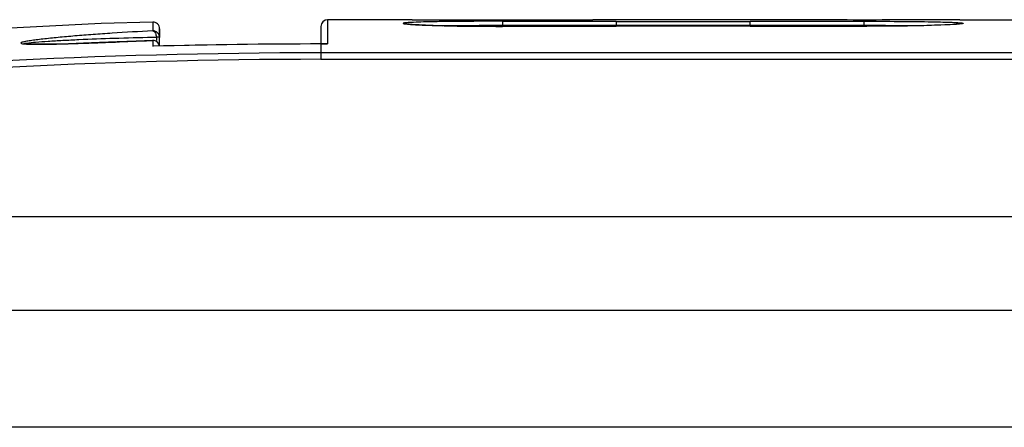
# Model space of a CAD drawing. Header units: millimetres. Extents: x 61 to 503, y 175 to 608.
# Tile 4 of 7: x 173 to 320, y 544 to 605. Entities that reach past the tile are written whole.
import ezdxf

# ---------------------------------------------------------------- set-up
doc = ezdxf.new("R2010")
doc.units = ezdxf.units.MM
doc.header["$LTSCALE"] = 51.237007
doc.layers.get('0').update_dxf_attribs({"linetype": 'CONTINUOUS'})

msp = doc.modelspace()

# ---------------------------------------------------------------- linework, layer by layer
at = {"color": 7}
for p, q in [((193, 604.59), (193, 603.27)), ((219.12, 604.94), (219.12, 601.32)), ((231.72, 604.94), (219.12, 604.94)), ((231.72, 604.94), (231.72, 604.94)), ((231.72, 604.94), (258.72, 604.94)), ((245.22, 604.71), (245.22, 604.11)), ((245.22, 604.71), (262.22, 604.71)), ((258.72, 604.94), (258.72, 604.94)), ((285.12, 604.94), (258.72, 604.94)), ((262.22, 604.68), (262.22, 603.95)), ((262.22, 604.68), (282.22, 604.68)), ((282.22, 604.71), (299.22, 604.71)), ((282.22, 603.95), (282.22, 604.68)), ((285.49, 604.94), (285.12, 604.94)), ((285.83, 604.94), (285.12, 604.94)), ((299.22, 604.11), (299.22, 604.71)), ((313.53, 604.94), (312.82, 604.94)), ((313.53, 604.94), (313.15, 604.94)), ((313.53, 604.94), (364.67, 604.94)), ((194.02, 603.59), (194.02, 602.27)), ((194.02, 601), (194.02, 603.59)), ((218.12, 603.94), (218.12, 601.32)), ((235.13, 604.08), (235.37, 604.08)), ((238.08, 604.01), (238.46, 604)), ((241.28, 603.97), (241.66, 603.96)), ((245.22, 604.11), (245.22, 603.95)), ((245.22, 604.11), (262.22, 604.11)), ((262.22, 603.95), (245.22, 603.95)), ((282.22, 604.08), (262.22, 604.08)), ((282.22, 603.98), (262.22, 603.98)), ((282.22, 604.11), (299.22, 604.11)), ((299.22, 603.95), (282.22, 603.95)), ((299.22, 603.95), (299.22, 604.11)), ((311.34, 604.16), (311.28, 604.15)), ((192.95, 602.33), (193.55, 602.34)), ((192.98, 601.84), (193, 601.84)), ((193, 601.84), (193, 601.83)), ((193, 601.83), (193, 600.98)), ((193.55, 602.34), (193.55, 602.26)), ((193.55, 602.26), (193.56, 601.84)), ((179.77, 601.34), (180.35, 601.36)), ((193, 600.98), (193, 600.97)), ((193.06, 600.98), (193, 600.97)), ((193, 600.97), (193.06, 600.98)), ((193, 600.97), (193.06, 600.98)), ((218.12, 601.32), (218.12, 601.32)), ((218.12, 601.32), (218.12, 600.01)), ((218.12, 601.32), (219.12, 601.32)), ((219.06, 601.32), (218.12, 601.32)), ((218.12, 600.01), (218.12, 599.03)), ((350.08, 600.01), (218.12, 600.01)), ((219.12, 601.32), (219.06, 601.32)), ((218.12, 599.03), (350.08, 599.03)), ((62.29, 575.58), (501.29, 575.58)), ((62.29, 561.58), (501.29, 561.58)), ((463.09, 544.08), (100.49, 544.08))]:
    msp.add_line(p, q, dxfattribs=at)
for points in [[(193, 604.59), (185.31, 604.35), (154.32, 602.77)], [(245.22, 603.95), (244.58, 603.95), (242.01, 603.96), (239.78, 603.98), (237.86, 604.02), (236.23, 604.05), (234.86, 604.09), (233.72, 604.13), (232.8, 604.17), (232.41, 604.19), (231.76, 604.23), (231.27, 604.26), (230.92, 604.3), (230.72, 604.32), (230.66, 604.33)], [(313.79, 604.34), (313.75, 604.33), (313.59, 604.3), (313.33, 604.28), (312.96, 604.25), (312.48, 604.21), (311.88, 604.18), (311.53, 604.16), (310.71, 604.13), (309.74, 604.1), (308.59, 604.06), (307.25, 604.03), (305.7, 604), (303.92, 603.98), (301.9, 603.96), (299.63, 603.95), (299.22, 603.95)], [(192.98, 601.84), (190.54, 601.74), (187.68, 601.62), (185.05, 601.52), (182.64, 601.43), (180.43, 601.36), (178.43, 601.31), (176.65, 601.28), (175.22, 601.28), (174.26, 601.3), (173.75, 601.34)], [(218.12, 601.32), (210.01, 601.28), (201.13, 601.16), (193.06, 600.98)]]:
    msp.add_lwpolyline(points, dxfattribs=at)
for centre, radius, start, end in [((193.02, 603.59), 1, 0.0027, 91.5466), ((219.12, 603.94), 1, 90, 180), ((232.98, 625.32), 21.13, 265.2174, 265.3493), ((233.12, 627.09), 22.9, 265.3491, 265.4692), ((236.86, 689.87), 85.79, 267.2967, 267.4126), ((193.02, 600.84), 1, 9.1571, 92.4942), ((219.26, -366.45), 966.46, 90.06717, 95.89339), ((174, 604.73), 3.41, 262.8647, 263.2538), ((175.77, 661.4), 60.12, 269.6241, 270.0278), ((219.23, -396.48), 997.8, 90.06356, 91.50281), ((219.27, -366.63), 965.66, 90.06796, 95.89295)]:
    msp.add_arc(centre, radius, start, end, dxfattribs=at)
for points, knots in [([(231.6, 604.53), (231.45, 604.52), (231.17, 604.51), (230.85, 604.48), (230.65, 604.46), (230.55, 604.45), (230.48, 604.43), (230.43, 604.42), (230.41, 604.39), (230.45, 604.37), (230.5, 604.35), (230.59, 604.34), (230.7, 604.32), (230.92, 604.29), (231.09, 604.28), (231.22, 604.27)], [0, 0, 0, 0, 0.234614, 0.411874, 0.478357, 0.529809, 0.566207, 0.587893, 0.597516, 0.611517, 0.639361, 0.682033, 0.73961, 0.811998, 1, 1, 1, 1]), ([(235.79, 604.65), (235.36, 604.64), (233.96, 604.62), (232.57, 604.58), (231.6, 604.53)], [0, 0, 0, 0, 0.308467, 1, 1, 1, 1]), ([(245.22, 604.71), (244.38, 604.71), (241.23, 604.7), (238.09, 604.68), (235.79, 604.65)], [0, 0, 0, 0, 0.269482, 1, 1, 1, 1]), ([(313.15, 604.94), (308.54, 604.92), (299.32, 604.87), (290.1, 604.92), (285.49, 604.94)], [0, 0, 0, 0, 0.499963, 1, 1, 1, 1]), ([(299.22, 604.71), (300.93, 604.71), (304.13, 604.7), (307.93, 604.66), (310.53, 604.61), (311.98, 604.57), (313.04, 604.52), (313.62, 604.48), (313.83, 604.45)], [0, 0, 0, 0, 0.349975, 0.656387, 0.781817, 0.882384, 0.955531, 1, 1, 1, 1]), ([(313.83, 604.45), (313.88, 604.45), (313.94, 604.44), (314, 604.42), (314.03, 604.4), (314.02, 604.38), (313.97, 604.36), (313.93, 604.35), (313.9, 604.34)], [0, 0, 0, 0, 0.39641, 0.512185, 0.577318, 0.617342, 0.691639, 1, 1, 1, 1]), ([(193, 603.27), (190.97, 603.17), (188, 603), (184.13, 602.73), (181.44, 602.52), (178.94, 602.29), (177.02, 602.1), (175.64, 601.93), (174.78, 601.81), (174.07, 601.7), (173.66, 601.62), (173.5, 601.57)], [0, 0, 0, 0, 0.310144, 0.456231, 0.594898, 0.723655, 0.840681, 0.890528, 0.935428, 0.974253, 1, 1, 1, 1]), ([(193, 603.27), (193.04, 603.27), (193.26, 603.2), (193.39, 602.98), (193.45, 602.81)], [0, 0, 0, 0, 0.199461, 1, 1, 1, 1]), ([(231.31, 604.26), (231.42, 604.25), (231.92, 604.21), (232.42, 604.19), (232.82, 604.17)], [0, 0, 0, 0, 0.207337, 1, 1, 1, 1]), ([(232.99, 604.16), (233.15, 604.15), (233.86, 604.12), (234.58, 604.1), (235.13, 604.08)], [0, 0, 0, 0, 0.224586, 1, 1, 1, 1]), ([(235.37, 604.08), (235.58, 604.07), (236.48, 604.04), (237.39, 604.02), (238.08, 604.01)], [0, 0, 0, 0, 0.234949, 1, 1, 1, 1]), ([(236.32, 604.05), (236.99, 604.06), (239.95, 604.1), (242.92, 604.11), (245.22, 604.11)], [0, 0, 0, 0, 0.22384, 1, 1, 1, 1]), ([(238.46, 604), (238.69, 604), (239.63, 603.99), (240.57, 603.97), (241.28, 603.97)], [0, 0, 0, 0, 0.242066, 1, 1, 1, 1]), ([(241.66, 603.96), (241.96, 603.96), (243.14, 603.95), (244.33, 603.95), (245.22, 603.95)], [0, 0, 0, 0, 0.246841, 1, 1, 1, 1]), ([(311.28, 604.15), (309.52, 604.08), (305.5, 603.98), (301.48, 603.95), (299.22, 603.95)], [0, 0, 0, 0, 0.438045, 1, 1, 1, 1]), ([(299.22, 604.11), (300.02, 604.11), (302.98, 604.1), (305.95, 604.08), (308.11, 604.05)], [0, 0, 0, 0, 0.268784, 1, 1, 1, 1]), ([(313.7, 604.31), (313.4, 604.27), (312.61, 604.22), (311.82, 604.18), (311.34, 604.16)], [0, 0, 0, 0, 0.386973, 1, 1, 1, 1]), ([(313.9, 604.34), (313.88, 604.34), (313.82, 604.33), (313.75, 604.32), (313.7, 604.31)], [0, 0, 0, 0, 0.208773, 1, 1, 1, 1]), ([(173.5, 601.57), (173.42, 601.54), (173.12, 601.42), (173.47, 601.36), (173.57, 601.35)], [0, 0, 0, 0, 0.448011, 1, 1, 1, 1]), ([(173.76, 601.34), (173.76, 601.35), (173.8, 601.38), (173.93, 601.41), (174.07, 601.43), (174.17, 601.45)], [0, 0, 0, 0, 0.084936, 0.281678, 1, 1, 1, 1]), ([(174.17, 601.45), (174.61, 601.52), (175.68, 601.62), (177.47, 601.75), (179.63, 601.87), (182.92, 602.03), (187.38, 602.2), (191.04, 602.29), (192.95, 602.33)], [0, 0, 0, 0, 0.071498, 0.170824, 0.287318, 0.415582, 0.696371, 1, 1, 1, 1]), ([(180.35, 601.36), (180.64, 601.37), (181.78, 601.4), (182.92, 601.44), (183.78, 601.47)], [0, 0, 0, 0, 0.248128, 1, 1, 1, 1]), ([(185.12, 601.52), (185.68, 601.54), (187.9, 601.63), (190.12, 601.72), (191.78, 601.79)], [0, 0, 0, 0, 0.252394, 1, 1, 1, 1]), ([(193.45, 602.81), (193.46, 602.77), (193.51, 602.62), (193.54, 602.46), (193.55, 602.34)], [0, 0, 0, 0, 0.240071, 1, 1, 1, 1]), ([(194.02, 602.27), (194.02, 602.29), (193.96, 602.3), (193.88, 602.32), (193.73, 602.33), (193.61, 602.34), (193.55, 602.34)], [0, 0, 0, 0, 0.079083, 0.278192, 0.591851, 1, 1, 1, 1]), ([(173.59, 601.34), (173.83, 601.32), (174.43, 601.29), (175.02, 601.28), (175.38, 601.27)], [0, 0, 0, 0, 0.403358, 1, 1, 1, 1]), ([(175.8, 601.27), (176.1, 601.27), (177.43, 601.28), (178.75, 601.31), (179.77, 601.34)], [0, 0, 0, 0, 0.228755, 1, 1, 1, 1])]:
    msp.add_open_spline(points, degree=3, knots=knots, dxfattribs=at)
for points in [[(193.73, 602.98), (193.54, 603.17), (193.26, 603.28), (193, 603.27)], [(194.02, 602.27), (194.02, 602.53), (193.91, 602.8), (193.73, 602.98)], [(183.78, 601.47), (184.23, 601.49), (184.68, 601.51), (185.12, 601.52)], [(191.78, 601.79), (192.19, 601.81), (192.59, 601.82), (193, 601.84)], [(193.37, 601.77), (193.26, 601.82), (193.12, 601.84), (193, 601.84)], [(193.73, 601.55), (193.63, 601.65), (193.51, 601.73), (193.37, 601.77)], [(194.01, 601.01), (193.97, 601.21), (193.87, 601.4), (193.73, 601.55)]]:
    msp.add_open_spline(points, degree=3, dxfattribs=at)

doc.saveas('drawing.dxf')
